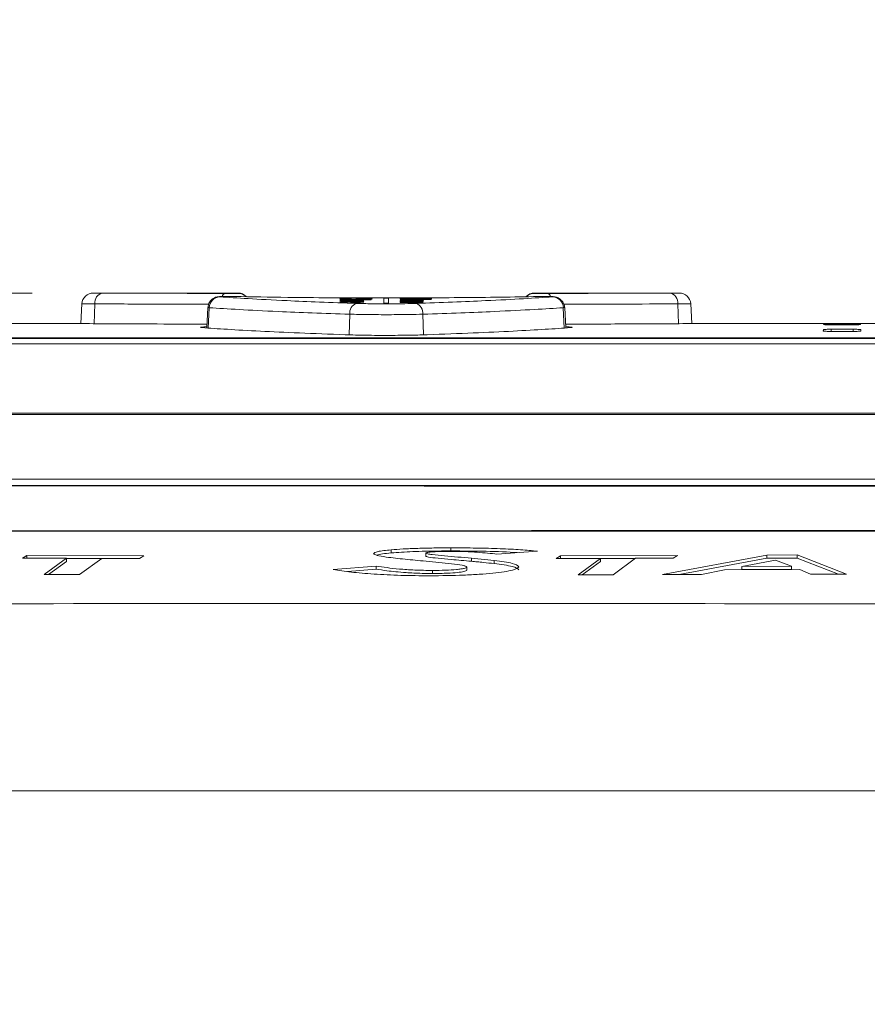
# Model space of a CAD drawing. Header units: millimetres. Extents: x 0 to 2100, y 0 to 1485.
# Tile 67 of 116: x 1193 to 1262, y 503 to 584. Entities that reach past the tile are written whole.
import ezdxf

# ---------------------------------------------------------------- set-up
doc = ezdxf.new("R2010")
doc.units = ezdxf.units.MM
doc.header["$LTSCALE"] = 5
doc.styles.add('SLDTEXTSTYLE1', font='TXT', dxfattribs={"width": 0.75})
doc.dimstyles.new('SLDDIMSTYLE0', dxfattribs={"dimtxt": 12.5, "dimasz": 15, "dimexe": 0, "dimexo": 0.0625, "dimgap": 3.125, "dimtad": 1, "dimdec": 0, "dimlfac": 0.8, "dimrnd": 1e-09, "dimzin": 12, "dimdsep": 46, "dimtxsty": 'SLDTEXTSTYLE1', "dimblk1": 'CLOSED', "dimblk2": 'CLOSED', "dimsah": 1, "dimcen": 0.09, "dimadec": 0, "dimazin": 3, "dimtfac": 1, "dimtofl": 0, "dimtmove": 0, "dimatfit": 3, "dimldrblk": 'CLOSED', "dimfxl": 1, "dimfrac": 2, "dimtolj": 1, "dimtzin": 12, "dimarcsym": 0})

# ---------------------------------------------------------------- blocks, each defined once
blk = doc.blocks.new('_CLOSED')
at = {"color": 0, "linetype": 'ByBlock', "lineweight": -2}
for p, q in [((-1, 0.166667), (0, 0)), ((-1, 0.166667), (-1, -0.166667)), ((0, 0), (-1, -0.166667)), ((0, 0), (-1, 0))]:
    blk.add_line(p, q, dxfattribs=at)
blk = doc.blocks.new('_D_9')
at = {"color": 7, "linetype": 'Continuous', "lineweight": 0}
for p, q in [((864.18, 549.437), (864.18, 715.616)), ((1428.91, 262.982), (1428.91, 715.616)), ((1428.91, 710.616), (864.18, 710.616))]:
    blk.add_line(p, q, dxfattribs=at)
at = {"color": 7, "linetype": 'Continuous', "lineweight": 0, "xscale": 15, "yscale": 15, "rotation": 180}
blk.add_blockref('_CLOSED', (864.18, 710.616), dxfattribs=at)
at = {"color": 7, "linetype": 'Continuous', "lineweight": 0, "xscale": 15, "yscale": 15}
blk.add_blockref('_CLOSED', (1428.91, 710.616), dxfattribs=at)
at = {"color": 7, "linetype": 'Continuous', "lineweight": 0, "insert": (1132.691, 726.73), "char_height": 12.5, "attachment_point": 1, "style": 'SLDTEXTSTYLE1'}
blk.add_mtext('452', dxfattribs=at)
blk = doc.blocks.new('_D_10')
at = {"color": 7, "linetype": 'Continuous', "lineweight": 0}
for p, q in [((825.432, 450.246), (825.432, 739.229)), ((1428.91, 262.982), (1428.91, 739.229)), ((825.432, 734.229), (1428.91, 734.229))]:
    blk.add_line(p, q, dxfattribs=at)
at = {"color": 7, "linetype": 'Continuous', "lineweight": 0, "xscale": 15, "yscale": 15}
for p, rotation in [((825.432, 734.229), 180), ((1428.91, 734.229), 360)]:
    blk.add_blockref('_CLOSED', p, dxfattribs=dict(at, rotation=rotation))
at = {"color": 7, "linetype": 'Continuous', "lineweight": 0, "insert": (1113.317, 750.342), "char_height": 12.5, "attachment_point": 1, "style": 'SLDTEXTSTYLE1'}
blk.add_mtext('483', dxfattribs=at)
blk = doc.blocks.new('_D_11')
at = {"color": 7, "linetype": 'Continuous', "lineweight": 0}
for p, q in [((809.902, 335.246), (809.902, 764.068)), ((1428.91, 262.982), (1428.91, 764.068)), ((809.902, 759.068), (1428.91, 759.068))]:
    blk.add_line(p, q, dxfattribs=at)
at = {"color": 7, "linetype": 'Continuous', "lineweight": 0, "xscale": 15, "yscale": 15, "rotation": 180}
blk.add_blockref('_CLOSED', (809.902, 759.068), dxfattribs=at)
at = {"color": 7, "linetype": 'Continuous', "lineweight": 0, "xscale": 15, "yscale": 15}
blk.add_blockref('_CLOSED', (1428.91, 759.068), dxfattribs=at)
at = {"color": 7, "linetype": 'Continuous', "lineweight": 0, "insert": (1105.552, 775.181), "char_height": 12.5, "attachment_point": 1, "style": 'SLDTEXTSTYLE1'}
blk.add_mtext('495', dxfattribs=at)
blk = doc.blocks.new('_D_13')
at = {"color": 7, "linetype": 'Continuous', "lineweight": 0}
for p, q in [((1193.983, 561.429), (702.69, 561.429)), ((707.69, 257.053), (707.69, 561.429)), ((825.392, 257.053), (702.69, 257.053))]:
    blk.add_line(p, q, dxfattribs=at)
at = {"color": 7, "linetype": 'Continuous', "lineweight": 0, "xscale": 15, "yscale": 15}
for p, rotation in [((707.69, 561.429), 90), ((707.69, 257.053), 270)]:
    blk.add_blockref('_CLOSED', p, dxfattribs=dict(at, rotation=rotation))
at = {"color": 7, "linetype": 'Continuous', "lineweight": 0, "insert": (691.576, 395.387), "char_height": 12.5, "attachment_point": 1, "rotation": 90, "style": 'SLDTEXTSTYLE1'}
blk.add_mtext('244', dxfattribs=at)
blk = doc.blocks.new('_D_16')
at = {"color": 7, "linetype": 'Continuous', "lineweight": 0}
for p, q in [((1150.777, 551.192), (1150.777, 685.616)), ((1428.91, 262.982), (1428.91, 685.616)), ((1428.91, 680.616), (1150.777, 680.616))]:
    blk.add_line(p, q, dxfattribs=at)
at = {"color": 7, "linetype": 'Continuous', "lineweight": 0, "xscale": 15, "yscale": 15, "rotation": 180}
blk.add_blockref('_CLOSED', (1150.777, 680.616), dxfattribs=at)
at = {"color": 7, "linetype": 'Continuous', "lineweight": 0, "xscale": 15, "yscale": 15}
blk.add_blockref('_CLOSED', (1428.91, 680.616), dxfattribs=at)
at = {"color": 7, "linetype": 'Continuous', "lineweight": 0, "insert": (1275.989, 696.73), "char_height": 12.5, "attachment_point": 1, "style": 'SLDTEXTSTYLE1'}
blk.add_mtext('223', dxfattribs=at)

msp = doc.modelspace()

# ---------------------------------------------------------------- linework, layer by layer
at = {"color": 7, "linetype": 'Continuous', "lineweight": 15}
for p, q in [((1210.836, 561.429), (1199.017, 561.429)), ((1199.364, 561.428), (1199.75, 561.427)), ((1235.116, 561.429), (1235.114, 561.395)), ((1246.935, 561.429), (1235.116, 561.429)), ((1246.202, 561.427), (1246.609, 561.428)), ((1198.047, 560.543), (1197.962, 558.924)), ((1208.367, 560.237), (1208.279, 558.57)), ((1219.218, 560.771), (1221.095, 560.771)), ((1219.218, 560.757), (1219.218, 560.771)), ((1220.215, 560.757), (1219.218, 560.757)), ((1220.798, 560.869), (1219.733, 560.869)), ((1219.745, 560.881), (1220.798, 560.881)), ((1220.074, 560.654), (1220.074, 560.713)), ((1220.107, 560.969), (1220.107, 560.956)), ((1220.37, 560.713), (1220.37, 560.668)), ((1220.798, 560.89), (1221.095, 560.89)), ((1220.798, 560.881), (1220.798, 560.89)), ((1220.798, 560.858), (1220.798, 560.869)), ((1221.095, 560.858), (1220.798, 560.858)), ((1221.095, 560.759), (1220.833, 560.759)), ((1221.062, 560.901), (1221.062, 560.914)), ((1221.095, 560.89), (1221.095, 560.881)), ((1221.095, 560.881), (1221.552, 560.881)), ((1221.095, 560.869), (1221.095, 560.858)), ((1221.739, 560.869), (1221.095, 560.869)), ((1221.095, 560.771), (1221.095, 560.759)), ((1222.789, 561.013), (1222.789, 560.596)), ((1223.164, 561.013), (1222.789, 561.013)), ((1222.789, 560.596), (1223.164, 560.596)), ((1223.164, 560.596), (1223.164, 561.013)), ((1224.123, 560.972), (1226.691, 560.972)), ((1224.123, 560.96), (1224.123, 560.972)), ((1226.296, 560.96), (1224.123, 560.96)), ((1224.123, 560.924), (1224.123, 560.937)), ((1224.123, 560.9), (1226.296, 560.9)), ((1224.123, 560.887), (1224.123, 560.9)), ((1226.691, 560.887), (1224.123, 560.887)), ((1224.123, 560.795), (1226, 560.795)), ((1224.123, 560.782), (1224.123, 560.795)), ((1225.129, 560.782), (1224.123, 560.782)), ((1224.123, 560.747), (1225.244, 560.747)), ((1224.123, 560.734), (1224.123, 560.747)), ((1225.271, 560.734), (1224.123, 560.734)), ((1224.123, 560.665), (1224.43, 560.665)), ((1224.123, 560.65), (1224.123, 560.665)), ((1226, 560.65), (1224.123, 560.65)), ((1224.843, 560.715), (1226, 560.715)), ((1224.979, 560.809), (1224.979, 560.861)), ((1226, 560.701), (1224.979, 560.701)), ((1225.014, 560.665), (1226, 560.665)), ((1225.275, 560.861), (1225.275, 560.821)), ((1226, 560.782), (1225.738, 560.782)), ((1226, 560.795), (1226, 560.782)), ((1226, 560.715), (1226, 560.701)), ((1226, 560.665), (1226, 560.65)), ((1226.691, 560.972), (1226.691, 560.954)), ((1226.691, 560.906), (1226.691, 560.887)), ((1237.673, 558.571), (1237.585, 560.237)), ((1247.99, 558.924), (1247.905, 560.543)), ((1197.47, 558.926), (1184.907, 558.926)), ((1271.563, 558.926), (1248.466, 558.926)), ((1258.791, 558.843), (1258.793, 558.884)), ((1261.184, 558.834), (1259.415, 558.834)), ((1259.418, 558.89), (1261.182, 558.89)), ((1261.806, 558.884), (1261.808, 558.843)), ((1258.764, 558.313), (1258.77, 558.439)), ((1261.213, 558.288), (1259.387, 558.288)), ((1259.396, 558.46), (1261.204, 558.46)), ((1261.829, 558.439), (1261.836, 558.313)), ((1169.016, 557.699), (1332.598, 557.699)), ((1332.598, 557.279), (1169.016, 557.279)), ((1331.802, 557.744), (1170.174, 557.744)), ((1170.437, 557.753), (1331.376, 557.753)), ((1162.461, 551.586), (1334.565, 551.586)), ((1334.565, 551.491), (1162.461, 551.491)), ((1161.661, 546.192), (1335.499, 546.192)), ((1223.373, 540.405), (1223.373, 540.154)), ((1226.206, 540.14), (1226.206, 539.889)), ((1228.267, 540.566), (1228.267, 540.316)), ((1232.04, 540.06), (1235.35, 540.292)), ((1193.548, 539.954), (1193.182, 539.725)), ((1193.182, 539.725), (1196.804, 539.713)), ((1203.113, 539.924), (1193.548, 539.954)), ((1193.548, 539.954), (1193.548, 539.703)), ((1196.804, 539.713), (1194.972, 538.379)), ((1195.317, 538.379), (1196.804, 539.462)), ((1196.804, 539.713), (1196.804, 539.462)), ((1196.804, 539.693), (1199.652, 539.684)), ((1197.844, 538.372), (1199.679, 539.704)), ((1199.679, 539.704), (1202.77, 539.696)), ((1202.77, 539.696), (1203.113, 539.924)), ((1231.82, 539.528), (1229.946, 539.716)), ((1229.946, 539.716), (1229.946, 539.465)), ((1231.82, 539.528), (1231.82, 539.277)), ((1237.251, 539.926), (1236.886, 539.696)), ((1236.886, 539.696), (1240.508, 539.703)), ((1246.817, 539.95), (1237.251, 539.926)), ((1237.251, 539.926), (1237.251, 539.675)), ((1240.508, 539.703), (1238.676, 538.365)), ((1239.021, 538.366), (1240.508, 539.453)), ((1240.508, 539.703), (1240.508, 539.453)), ((1240.508, 539.683), (1243.354, 539.69)), ((1241.548, 538.37), (1243.382, 539.711)), ((1243.382, 539.711), (1246.473, 539.719)), ((1254.128, 539.975), (1245.596, 538.379)), ((1246.473, 539.719), (1246.817, 539.95)), ((1246.956, 538.382), (1254.128, 539.724)), ((1252.083, 539.054), (1254.859, 539.569)), ((1256.627, 539.984), (1254.128, 539.975)), ((1254.128, 539.975), (1254.128, 539.724)), ((1254.128, 539.724), (1256.627, 539.733)), ((1254.859, 539.569), (1256.17, 539.067)), ((1260.657, 538.419), (1256.627, 539.984)), ((1256.627, 539.984), (1256.627, 539.733)), ((1256.627, 539.733), (1260.014, 538.417)), ((1222.161, 539.069), (1218.636, 538.784)), ((1219.809, 538.627), (1222.161, 538.817)), ((1222.161, 539.069), (1222.161, 538.817)), ((1226.769, 538.718), (1226.769, 538.467)), ((1229.564, 538.989), (1229.564, 538.738)), ((1248.801, 538.386), (1250.658, 538.772)), ((1250.658, 538.772), (1256.847, 538.791)), ((1256.17, 539.067), (1252.083, 539.054)), ((1252.083, 539.054), (1252.083, 538.803)), ((1252.083, 538.803), (1256.17, 538.816)), ((1256.17, 539.067), (1256.17, 538.816)), ((1256.847, 538.791), (1257.725, 538.41)), ((1194.972, 538.379), (1197.844, 538.372)), ((1238.676, 538.365), (1241.548, 538.37)), ((1245.596, 538.379), (1248.801, 538.386)), ((1257.725, 538.41), (1260.657, 538.419)), ((867.874, 520.676), (1351.418, 520.676))]:
    msp.add_line(p, q, dxfattribs=at)
at = {"color": 8, "linetype": 'Continuous', "lineweight": 15}
for p, q in [((1210.838, 561.395), (1210.836, 561.429)), ((1199.108, 560.539), (1199.05, 558.919)), ((1208.478, 560.228), (1208.397, 558.562)), ((1237.474, 560.228), (1237.555, 558.563)), ((1246.844, 560.539), (1246.902, 558.919)), ((1219.984, 559.693), (1219.932, 558.006)), ((1225.968, 559.693), (1226.02, 558.006)), ((1258.793, 558.884), (1258.793, 558.843)), ((1259.418, 558.89), (1259.418, 558.834)), ((1261.182, 558.89), (1261.182, 558.834)), ((1261.806, 558.884), (1261.806, 558.843)), ((1258.764, 558.313), (1258.764, 558.313)), ((1258.77, 558.439), (1258.77, 558.311)), ((1259.396, 558.46), (1259.396, 558.288)), ((1261.204, 558.46), (1261.204, 558.288)), ((1261.829, 558.439), (1261.829, 558.311)), ((1261.836, 558.313), (1261.836, 558.313))]:
    msp.add_line(p, q, dxfattribs=at)
at = {"color": 7, "linetype": 'Continuous', "lineweight": 15}
for centre, radius, start, end in [((1198.983, 560.492), 0.937, 89.81913, 176.35163), ((1199.92, 560.628), 0.817, 102.04759, 186.28664), ((1209.393, 560.202), 0.916, 92.48712, 178.33685), ((1210.836, 560.492), 0.937, 42.93671, 89.53279), ((1235.116, 560.492), 0.937, 90.32044, 136.66018), ((1236.559, 560.202), 0.916, 1.66315, 87.51288), ((1246.032, 560.628), 0.817, 353.71336, 77.95241), ((1246.969, 560.492), 0.937, 3.4533, 90.18087), ((1220.822, 559.787), 0.843, 109.85551, 186.42073), ((1225.13, 559.787), 0.843, 353.57927, 70.14449)]:
    msp.add_arc(centre, radius, start, end, dxfattribs=at)
at = {"color": 8, "linetype": 'Continuous', "lineweight": 15}
for centre, radius, start, end in [((1209.86, 561.07), 0.33, 105.42909, 166.25977), ((1210.838, 560.458), 0.938, 45.99675, 90.00051), ((1235.114, 560.458), 0.938, 89.99944, 134.20631), ((1236.09, 561.067), 0.334, 12.99024, 74.42003)]:
    msp.add_arc(centre, radius, start, end, dxfattribs=at)
at = {"color": 7, "linetype": 'Continuous', "lineweight": 15}
for centre, major_axis, ratio, start_param, end_param in [((1477.355, -265.82), (6941.142, 0), 0.119181, 1.607955, 1.607995), ((1223.398, -265.82), (0, 827.25), 0.102073, 0.042891, 0.043281), ((1126.711, -265.82), (2295.618, 0), 0.36036, 1.529694, 1.529818), ((1204.428, -265.82), (0, 827.25), 0.56875, 6.246385, 6.246783), ((1315.152, -265.82), (2639.201, 0), 0.313447, 1.60447, 1.605294), ((1132.44, -265.82), (2623.35, 0), 0.315341, 1.535012, 1.53584), ((1227.919, -265.82), (0, 827.25), 0.102073, 0.03833, 0.03872), ((1314.687, -265.82), (2596.645, 0), 0.318584, 1.604691, 1.605386), ((1135.028, -265.82), (2577.575, 0), 0.320941, 1.535227, 1.535915)]:
    msp.add_ellipse(centre, major_axis=major_axis, ratio=ratio, start_param=start_param, end_param=end_param, dxfattribs=at)
at = {"color": 8, "linetype": 'Continuous', "lineweight": 15}
for points, knots in [([(1199.017, 561.429), (1199.014, 561.429), (1199.007, 561.429), (1199.163, 561.429), (1199.35, 561.428), (1199.364, 561.428)], [0, 0, 0, 0, 0.349298, 0.950299, 1, 1, 1, 1]), ([(1246.609, 561.428), (1246.638, 561.428), (1246.837, 561.429), (1246.967, 561.429), (1246.942, 561.429), (1246.935, 561.429)], [0, 0, 0, 0, 0.110132, 0.737268, 1, 1, 1, 1]), ([(1199.108, 560.539), (1198.898, 560.539), (1198.436, 560.54), (1198.074, 560.541), (1198.088, 560.541), (1198.094, 560.541)], [0, 0, 0, 0, 0.346058, 0.759358, 1, 1, 1, 1]), ([(1208.423, 560.504), (1206.928, 560.511), (1203.535, 560.525), (1200.697, 560.534), (1199.108, 560.539)], [0, 0, 0, 0, 0.440306, 1, 1, 1, 1]), ([(1208.478, 560.228), (1208.441, 560.23), (1208.372, 560.232), (1208.385, 560.235), (1208.391, 560.236)], [0, 0, 0, 0, 0.535999, 1, 1, 1, 1]), ([(1237.561, 560.236), (1237.567, 560.235), (1237.58, 560.232), (1237.511, 560.23), (1237.474, 560.228)], [0, 0, 0, 0, 0.464001, 1, 1, 1, 1]), ([(1246.844, 560.539), (1245.312, 560.534), (1242.478, 560.526), (1239.085, 560.511), (1237.527, 560.504)], [0, 0, 0, 0, 0.540719, 1, 1, 1, 1]), ([(1247.859, 560.541), (1247.869, 560.541), (1247.907, 560.541), (1247.583, 560.54), (1247.09, 560.539), (1246.844, 560.539)], [0, 0, 0, 0, 0.172789, 0.586395, 1, 1, 1, 1])]:
    msp.add_open_spline(points, degree=3, knots=knots, dxfattribs=at)
at = {"color": 7, "linetype": 'Continuous', "lineweight": 15}
for points, knots in [([(1199.75, 561.427), (1201.244, 561.423), (1204.284, 561.413), (1207.922, 561.397), (1209.773, 561.388)], [0, 0, 0, 0, 0.491396, 1, 1, 1, 1]), ([(1210.566, 561.141), (1210.555, 561.141), (1210.467, 561.144), (1210.241, 561.145), (1209.923, 561.145), (1209.618, 561.142), (1209.38, 561.135), (1209.27, 561.131), (1209.131, 561.112), (1208.985, 561.076), (1208.784, 560.982), (1208.571, 560.798), (1208.407, 560.532), (1208.385, 560.333), (1208.375, 560.239)], [0, 0, 0, 0, 0.015208, 0.11771, 0.22496, 0.331377, 0.440957, 0.542686, 0.577354, 0.627127, 0.695781, 0.80019, 0.906065, 1, 1, 1, 1]), ([(1210.552, 561.141), (1210.475, 561.142), (1210.321, 561.145), (1210.05, 561.145), (1209.787, 561.144), (1209.558, 561.14), (1209.389, 561.135), (1209.3, 561.128), (1209.297, 561.121), (1209.338, 561.118), (1209.354, 561.116)], [0, 0, 0, 0, 0.13191, 0.263794, 0.395665, 0.527573, 0.659564, 0.791644, 0.923784, 1, 1, 1, 1]), ([(1209.354, 561.116), (1210.069, 561.068), (1211.519, 560.97), (1214.422, 560.821), (1217.459, 560.688), (1219.505, 560.616), (1220.536, 560.58)], [0, 0, 0, 0, 0.287635, 0.583597, 0.790286, 1, 1, 1, 1]), ([(1209.773, 561.388), (1209.856, 561.388), (1210.024, 561.388), (1210.289, 561.388), (1210.527, 561.389), (1210.711, 561.391), (1210.82, 561.393), (1210.833, 561.395), (1210.838, 561.395)], [0, 0, 0, 0, 0.172317, 0.344628, 0.516974, 0.689388, 0.861874, 1, 1, 1, 1]), ([(1235.4, 561.141), (1234.394, 561.123), (1232.382, 561.088), (1229.006, 561.05), (1225.481, 561.027), (1221.878, 561.023), (1218.316, 561.039), (1214.405, 561.075), (1211.969, 561.117), (1210.552, 561.141)], [0, 0, 0, 0, 0.135325, 0.270649, 0.405946, 0.541243, 0.676543, 0.811843, 1, 1, 1, 1]), ([(1225.417, 560.58), (1226.432, 560.616), (1228.479, 560.688), (1231.484, 560.818), (1234.406, 560.968), (1235.861, 561.066), (1236.598, 561.116)], [0, 0, 0, 0, 0.206688, 0.4164028, 0.7040361, 1, 1, 1, 1]), ([(1235.114, 561.395), (1235.122, 561.394), (1235.139, 561.393), (1235.273, 561.391), (1235.47, 561.389), (1235.715, 561.388), (1235.963, 561.388), (1236.113, 561.388), (1236.18, 561.388)], [0, 0, 0, 0, 0.17253, 0.34502, 0.517442, 0.689795, 0.862108, 1, 1, 1, 1]), ([(1237.576, 560.239), (1237.565, 560.337), (1237.544, 560.529), (1237.402, 560.763), (1237.236, 560.929), (1237.069, 561.032), (1236.921, 561.088), (1236.808, 561.114), (1236.734, 561.124), (1236.658, 561.131), (1236.542, 561.137), (1236.323, 561.142), (1236.014, 561.146), (1235.695, 561.145), (1235.461, 561.143), (1235.365, 561.141), (1235.348, 561.14)], [0, 0, 0, 0, 0.09707, 0.188044, 0.263947, 0.328219, 0.381171, 0.420862, 0.448389, 0.478948, 0.552962, 0.665733, 0.766769, 0.872331, 0.976987, 1, 1, 1, 1]), ([(1236.598, 561.116), (1236.614, 561.118), (1236.655, 561.121), (1236.652, 561.128), (1236.563, 561.135), (1236.394, 561.14), (1236.165, 561.144), (1235.902, 561.145), (1235.631, 561.145), (1235.477, 561.142), (1235.4, 561.141)], [0, 0, 0, 0, 0.076216, 0.208356, 0.340436, 0.472427, 0.604335, 0.736206, 0.86809, 1, 1, 1, 1]), ([(1236.18, 561.388), (1237.968, 561.396), (1241.609, 561.413), (1244.654, 561.422), (1246.202, 561.427)], [0, 0, 0, 0, 0.49139, 1, 1, 1, 1]), ([(1219.984, 559.693), (1218.939, 559.728), (1216.833, 559.8), (1213.742, 559.931), (1210.735, 560.08), (1209.238, 560.178), (1208.478, 560.228)], [0, 0, 0, 0, 0.206724, 0.416475, 0.704069, 1, 1, 1, 1]), ([(1219.185, 560.932), (1219.193, 560.937), (1219.207, 560.946), (1219.358, 560.957), (1219.569, 560.963), (1219.829, 560.968), (1220.014, 560.968), (1220.107, 560.969)], [0, 0, 0, 0, 0.285705, 0.468117, 0.651273, 0.825428, 1, 1, 1, 1]), ([(1219.947, 560.899), (1219.862, 560.899), (1219.692, 560.9), (1219.472, 560.905), (1219.299, 560.913), (1219.2, 560.922), (1219.19, 560.929), (1219.185, 560.932)], [0, 0, 0, 0, 0.189339, 0.379571, 0.560554, 0.805064, 1, 1, 1, 1]), ([(1219.185, 560.866), (1219.187, 560.868), (1219.191, 560.872), (1219.249, 560.876), (1219.328, 560.879), (1219.498, 560.881), (1219.639, 560.881), (1219.745, 560.881)], [0, 0, 0, 0, 0.223349, 0.358616, 0.494479, 0.620512, 1, 1, 1, 1]), ([(1219.213, 560.857), (1219.209, 560.858), (1219.201, 560.859), (1219.189, 560.862), (1219.187, 560.864), (1219.185, 560.866)], [0, 0, 0, 0, 0.2501927, 0.5004583, 1, 1, 1, 1]), ([(1219.185, 560.818), (1219.197, 560.823), (1219.218, 560.831), (1219.393, 560.841), (1219.621, 560.847), (1219.89, 560.85), (1220.077, 560.851), (1220.156, 560.851)], [0, 0, 0, 0, 0.261013, 0.438337, 0.615485, 0.836943, 1, 1, 1, 1]), ([(1220.182, 560.785), (1220.036, 560.785), (1219.802, 560.786), (1219.507, 560.791), (1219.326, 560.798), (1219.207, 560.808), (1219.193, 560.815), (1219.185, 560.818)], [0, 0, 0, 0, 0.292468, 0.468316, 0.644815, 0.812733, 1, 1, 1, 1]), ([(1219.185, 560.689), (1219.196, 560.695), (1219.215, 560.704), (1219.384, 560.715), (1219.594, 560.722), (1219.856, 560.726), (1220.042, 560.726), (1220.14, 560.726)], [0, 0, 0, 0, 0.2655685, 0.4432535, 0.6209442, 0.8002047, 1, 1, 1, 1]), ([(1219.745, 560.654), (1219.642, 560.656), (1219.451, 560.66), (1219.273, 560.67), (1219.195, 560.68), (1219.188, 560.686), (1219.185, 560.689)], [0, 0, 0, 0, 0.306768, 0.56923, 0.790637, 1, 1, 1, 1]), ([(1220.107, 560.956), (1220.014, 560.956), (1219.863, 560.955), (1219.681, 560.951), (1219.561, 560.946), (1219.491, 560.939), (1219.484, 560.934), (1219.481, 560.932)], [0, 0, 0, 0, 0.267829, 0.434848, 0.601649, 0.835849, 1, 1, 1, 1]), ([(1219.481, 560.932), (1219.49, 560.929), (1219.504, 560.923), (1219.615, 560.917), (1219.736, 560.913), (1219.848, 560.912), (1219.912, 560.912), (1219.929, 560.912)], [0, 0, 0, 0, 0.3873816, 0.5762687, 0.7670022, 0.9361259, 1, 1, 1, 1]), ([(1219.733, 560.869), (1219.703, 560.869), (1219.648, 560.869), (1219.577, 560.869), (1219.53, 560.868), (1219.501, 560.867), (1219.484, 560.865), (1219.482, 560.864), (1219.481, 560.863)], [0, 0, 0, 0, 0.255445, 0.469231, 0.585859, 0.701769, 0.825244, 1, 1, 1, 1]), ([(1219.481, 560.863), (1219.481, 560.863), (1219.482, 560.862), (1219.485, 560.86), (1219.488, 560.859), (1219.489, 560.858)], [0, 0, 0, 0, 0.249902, 0.624756, 1, 1, 1, 1]), ([(1220.157, 560.838), (1220.045, 560.838), (1219.873, 560.838), (1219.666, 560.834), (1219.548, 560.829), (1219.488, 560.823), (1219.483, 560.82), (1219.481, 560.818)], [0, 0, 0, 0, 0.346443, 0.527287, 0.708816, 0.884402, 1, 1, 1, 1]), ([(1219.481, 560.818), (1219.486, 560.816), (1219.496, 560.811), (1219.589, 560.806), (1219.719, 560.801), (1219.915, 560.798), (1220.071, 560.798), (1220.167, 560.798)], [0, 0, 0, 0, 0.179625, 0.360955, 0.522497, 0.703755, 1, 1, 1, 1]), ([(1220.074, 560.713), (1219.984, 560.712), (1219.835, 560.712), (1219.653, 560.707), (1219.54, 560.701), (1219.487, 560.695), (1219.483, 560.691), (1219.481, 560.689)], [0, 0, 0, 0, 0.294832, 0.491094, 0.687559, 0.879512, 1, 1, 1, 1]), ([(1219.481, 560.689), (1219.487, 560.686), (1219.496, 560.681), (1219.582, 560.674), (1219.682, 560.67), (1219.752, 560.669), (1219.778, 560.668)], [0, 0, 0, 0, 0.365962, 0.611978, 0.858355, 1, 1, 1, 1]), ([(1219.929, 560.912), (1219.979, 560.912), (1220.072, 560.912), (1220.189, 560.916), (1220.244, 560.919), (1220.27, 560.921), (1220.276, 560.922)], [0, 0, 0, 0, 0.312366, 0.583909, 0.906915, 1, 1, 1, 1]), ([(1220.568, 560.915), (1220.523, 560.912), (1220.446, 560.907), (1220.258, 560.901), (1220.089, 560.899), (1219.983, 560.899), (1219.947, 560.899)], [0, 0, 0, 0, 0.353574, 0.609386, 0.86599, 1, 1, 1, 1]), ([(1220.158, 560.654), (1220.151, 560.654), (1220.137, 560.654), (1220.109, 560.654), (1220.088, 560.654), (1220.074, 560.654)], [0, 0, 0, 0, 0.250002, 0.500004, 1, 1, 1, 1]), ([(1220.14, 560.726), (1220.292, 560.726), (1220.54, 560.725), (1220.843, 560.718), (1221.028, 560.709), (1221.117, 560.699), (1221.125, 560.693), (1221.128, 560.69)], [0, 0, 0, 0, 0.304994, 0.496591, 0.688529, 0.870395, 1, 1, 1, 1]), ([(1220.156, 560.851), (1220.226, 560.851), (1220.423, 560.85), (1220.706, 560.848), (1220.861, 560.842), (1220.921, 560.84)], [0, 0, 0, 0, 0.252219, 0.70781, 1, 1, 1, 1]), ([(1220.831, 560.818), (1220.826, 560.821), (1220.815, 560.825), (1220.72, 560.831), (1220.577, 560.836), (1220.383, 560.838), (1220.235, 560.838), (1220.157, 560.838)], [0, 0, 0, 0, 0.1876406, 0.3773048, 0.5397881, 0.757344, 1, 1, 1, 1]), ([(1221.128, 560.69), (1221.119, 560.686), (1221.105, 560.678), (1220.962, 560.667), (1220.766, 560.66), (1220.489, 560.655), (1220.279, 560.654), (1220.158, 560.654)], [0, 0, 0, 0, 0.210893, 0.388899, 0.566535, 0.75117, 1, 1, 1, 1]), ([(1220.167, 560.798), (1220.283, 560.798), (1220.459, 560.799), (1220.664, 560.803), (1220.779, 560.809), (1220.827, 560.814), (1220.83, 560.817), (1220.831, 560.818)], [0, 0, 0, 0, 0.360587, 0.547345, 0.734473, 0.917513, 1, 1, 1, 1]), ([(1221.128, 560.818), (1221.115, 560.813), (1221.093, 560.805), (1220.912, 560.795), (1220.694, 560.789), (1220.44, 560.785), (1220.267, 560.785), (1220.182, 560.785)], [0, 0, 0, 0, 0.263479, 0.450169, 0.636746, 0.823894, 1, 1, 1, 1]), ([(1220.591, 560.755), (1220.56, 560.756), (1220.499, 560.756), (1220.373, 560.757), (1220.278, 560.757), (1220.215, 560.757)], [0, 0, 0, 0, 0.250408, 0.500999, 1, 1, 1, 1]), ([(1220.276, 560.922), (1220.301, 560.924), (1220.351, 560.929), (1220.424, 560.94), (1220.506, 560.947), (1220.561, 560.952)], [0, 0, 0, 0, 0.251075, 0.501344, 1, 1, 1, 1]), ([(1220.831, 560.69), (1220.823, 560.694), (1220.809, 560.7), (1220.693, 560.707), (1220.557, 560.711), (1220.44, 560.713), (1220.38, 560.713), (1220.37, 560.713)], [0, 0, 0, 0, 0.32373, 0.545499, 0.767987, 0.961297, 1, 1, 1, 1]), ([(1220.37, 560.668), (1220.398, 560.668), (1220.453, 560.669), (1220.554, 560.67), (1220.629, 560.672), (1220.669, 560.673), (1220.674, 560.673)], [0, 0, 0, 0, 0.251458, 0.503449, 0.946015, 1, 1, 1, 1]), ([(1220.536, 560.58), (1220.938, 560.569), (1221.742, 560.548), (1223.157, 560.54), (1224.432, 560.552), (1225.121, 560.572), (1225.417, 560.58)], [0, 0, 0, 0, 0.266888, 0.533727, 0.800435, 1, 1, 1, 1]), ([(1220.561, 560.952), (1220.616, 560.956), (1220.705, 560.96), (1220.917, 560.965), (1221.048, 560.965), (1221.116, 560.965)], [0, 0, 0, 0, 0.446785, 0.715503, 1, 1, 1, 1]), ([(1220.913, 560.95), (1220.87, 560.947), (1220.791, 560.942), (1220.73, 560.934), (1220.667, 560.924), (1220.601, 560.918), (1220.568, 560.915)], [0, 0, 0, 0, 0.246006, 0.456323, 0.727705, 1, 1, 1, 1]), ([(1220.831, 560.744), (1220.828, 560.745), (1220.82, 560.748), (1220.763, 560.751), (1220.686, 560.754), (1220.623, 560.755), (1220.591, 560.755)], [0, 0, 0, 0, 0.25184, 0.505455, 0.746377, 1, 1, 1, 1]), ([(1220.674, 560.673), (1220.699, 560.675), (1220.762, 560.678), (1220.821, 560.683), (1220.828, 560.688), (1220.831, 560.69)], [0, 0, 0, 0, 0.250013, 0.639912, 1, 1, 1, 1]), ([(1220.754, 560.735), (1220.765, 560.735), (1220.787, 560.737), (1220.821, 560.74), (1220.827, 560.742), (1220.831, 560.744)], [0, 0, 0, 0, 0.252173, 0.505066, 1, 1, 1, 1]), ([(1220.833, 560.759), (1220.869, 560.758), (1220.95, 560.756), (1221.055, 560.752), (1221.117, 560.748), (1221.124, 560.745), (1221.128, 560.743)], [0, 0, 0, 0, 0.251958, 0.558275, 0.780711, 1, 1, 1, 1]), ([(1221.139, 560.953), (1221.118, 560.953), (1221.065, 560.953), (1220.983, 560.952), (1220.935, 560.951), (1220.913, 560.95)], [0, 0, 0, 0, 0.253089, 0.641429, 1, 1, 1, 1]), ([(1220.921, 560.84), (1220.953, 560.839), (1221.042, 560.834), (1221.117, 560.827), (1221.124, 560.821), (1221.128, 560.818)], [0, 0, 0, 0, 0.251682, 0.696805, 1, 1, 1, 1]), ([(1221.128, 560.743), (1221.126, 560.742), (1221.124, 560.74), (1221.099, 560.735), (1221.063, 560.733), (1221.04, 560.731)], [0, 0, 0, 0, 0.251191, 0.503003, 1, 1, 1, 1]), ([(1221.819, 560.935), (1221.807, 560.929), (1221.788, 560.921), (1221.623, 560.91), (1221.43, 560.905), (1221.231, 560.902), (1221.108, 560.901), (1221.062, 560.901)], [0, 0, 0, 0, 0.355181, 0.540295, 0.72676, 0.897817, 1, 1, 1, 1]), ([(1221.062, 560.914), (1221.13, 560.915), (1221.245, 560.915), (1221.382, 560.919), (1221.475, 560.923), (1221.517, 560.929), (1221.521, 560.933), (1221.523, 560.934)], [0, 0, 0, 0, 0.250644, 0.419235, 0.588109, 0.818482, 1, 1, 1, 1]), ([(1221.116, 560.965), (1221.196, 560.965), (1221.357, 560.964), (1221.563, 560.96), (1221.726, 560.953), (1221.807, 560.944), (1221.816, 560.937), (1221.819, 560.935)], [0, 0, 0, 0, 0.189034, 0.379018, 0.55565, 0.820294, 1, 1, 1, 1]), ([(1221.523, 560.934), (1221.518, 560.938), (1221.511, 560.943), (1221.416, 560.949), (1221.318, 560.952), (1221.218, 560.953), (1221.157, 560.953), (1221.139, 560.953)], [0, 0, 0, 0, 0.415853, 0.584773, 0.753552, 0.930228, 1, 1, 1, 1]), ([(1224.09, 560.84), (1224.101, 560.845), (1224.12, 560.854), (1224.29, 560.863), (1224.499, 560.869), (1224.761, 560.873), (1224.947, 560.873), (1225.045, 560.873)], [0, 0, 0, 0, 0.265594, 0.443266, 0.620941, 0.800216, 1, 1, 1, 1]), ([(1224.65, 560.809), (1224.547, 560.811), (1224.356, 560.814), (1224.179, 560.823), (1224.1, 560.832), (1224.093, 560.838), (1224.09, 560.84)], [0, 0, 0, 0, 0.306803, 0.569311, 0.790713, 1, 1, 1, 1]), ([(1224.09, 560.689), (1224.099, 560.693), (1224.114, 560.699), (1224.21, 560.706), (1224.343, 560.712), (1224.464, 560.713), (1224.538, 560.714), (1224.547, 560.714)], [0, 0, 0, 0, 0.31495, 0.544119, 0.723989, 0.964037, 1, 1, 1, 1]), ([(1224.43, 560.665), (1224.382, 560.666), (1224.273, 560.669), (1224.145, 560.676), (1224.094, 560.684), (1224.091, 560.688), (1224.09, 560.689)], [0, 0, 0, 0, 0.247598, 0.569815, 0.882386, 1, 1, 1, 1]), ([(1224.979, 560.861), (1224.889, 560.861), (1224.74, 560.86), (1224.558, 560.856), (1224.445, 560.851), (1224.393, 560.845), (1224.388, 560.842), (1224.386, 560.84)], [0, 0, 0, 0, 0.294857, 0.491123, 0.687595, 0.879538, 1, 1, 1, 1]), ([(1224.386, 560.84), (1224.392, 560.837), (1224.401, 560.833), (1224.488, 560.827), (1224.587, 560.823), (1224.657, 560.822), (1224.683, 560.822)], [0, 0, 0, 0, 0.365859, 0.611849, 0.858202, 1, 1, 1, 1]), ([(1224.65, 560.7), (1224.609, 560.7), (1224.534, 560.699), (1224.451, 560.695), (1224.401, 560.691), (1224.389, 560.688), (1224.387, 560.686), (1224.386, 560.685)], [0, 0, 0, 0, 0.269538, 0.487054, 0.704281, 0.945044, 1, 1, 1, 1]), ([(1224.386, 560.685), (1224.393, 560.683), (1224.407, 560.677), (1224.5, 560.671), (1224.634, 560.667), (1224.807, 560.665), (1224.938, 560.665), (1225.014, 560.665)], [0, 0, 0, 0, 0.207519, 0.416418, 0.560915, 0.747515, 1, 1, 1, 1]), ([(1224.889, 560.934), (1224.858, 560.934), (1224.795, 560.933), (1224.669, 560.932), (1224.575, 560.931), (1224.512, 560.93)], [0, 0, 0, 0, 0.250003, 0.500008, 1, 1, 1, 1]), ([(1224.512, 560.93), (1224.546, 560.93), (1224.614, 560.929), (1224.716, 560.928), (1224.818, 560.927), (1224.886, 560.926), (1224.92, 560.926)], [0, 0, 0, 0, 0.250008, 0.500037, 0.750015, 1, 1, 1, 1]), ([(1224.547, 560.714), (1224.572, 560.714), (1224.621, 560.715), (1224.719, 560.715), (1224.793, 560.715), (1224.843, 560.715)], [0, 0, 0, 0, 0.250372, 0.500758, 1, 1, 1, 1]), ([(1224.979, 560.701), (1224.952, 560.701), (1224.896, 560.701), (1224.786, 560.701), (1224.704, 560.701), (1224.65, 560.7)], [0, 0, 0, 0, 0.250411, 0.500861, 1, 1, 1, 1]), ([(1225.063, 560.809), (1225.056, 560.809), (1225.042, 560.809), (1225.014, 560.809), (1224.993, 560.809), (1224.979, 560.809)], [0, 0, 0, 0, 0.250002, 0.500004, 1, 1, 1, 1]), ([(1225.045, 560.873), (1225.198, 560.873), (1225.445, 560.872), (1225.748, 560.866), (1225.933, 560.858), (1226.023, 560.849), (1226.03, 560.843), (1226.033, 560.841)], [0, 0, 0, 0, 0.305017, 0.496624, 0.688572, 0.870431, 1, 1, 1, 1]), ([(1226.033, 560.841), (1226.025, 560.837), (1226.01, 560.83), (1225.868, 560.821), (1225.671, 560.814), (1225.394, 560.809), (1225.184, 560.809), (1225.063, 560.809)], [0, 0, 0, 0, 0.210831, 0.388806, 0.56641, 0.751048, 1, 1, 1, 1]), ([(1225.736, 560.763), (1225.731, 560.765), (1225.72, 560.77), (1225.635, 560.776), (1225.507, 560.779), (1225.337, 560.781), (1225.204, 560.782), (1225.129, 560.782)], [0, 0, 0, 0, 0.203911, 0.410003, 0.546849, 0.746963, 1, 1, 1, 1]), ([(1225.244, 560.747), (1225.307, 560.747), (1225.411, 560.747), (1225.546, 560.749), (1225.635, 560.751), (1225.695, 560.755), (1225.732, 560.759), (1225.735, 560.761), (1225.736, 560.763)], [0, 0, 0, 0, 0.265747, 0.438827, 0.576272, 0.713425, 0.867357, 1, 1, 1, 1]), ([(1225.579, 560.735), (1225.553, 560.734), (1225.502, 560.734), (1225.4, 560.734), (1225.323, 560.734), (1225.271, 560.734)], [0, 0, 0, 0, 0.250658, 0.501038, 1, 1, 1, 1]), ([(1225.736, 560.841), (1225.728, 560.844), (1225.714, 560.85), (1225.599, 560.856), (1225.462, 560.86), (1225.345, 560.861), (1225.285, 560.861), (1225.275, 560.861)], [0, 0, 0, 0, 0.323767, 0.545535, 0.768023, 0.961333, 1, 1, 1, 1]), ([(1225.275, 560.821), (1225.303, 560.822), (1225.358, 560.822), (1225.46, 560.823), (1225.534, 560.824), (1225.575, 560.826), (1225.579, 560.826)], [0, 0, 0, 0, 0.251466, 0.503464, 0.946079, 1, 1, 1, 1]), ([(1225.579, 560.826), (1225.604, 560.827), (1225.667, 560.83), (1225.726, 560.835), (1225.733, 560.839), (1225.736, 560.841)], [0, 0, 0, 0, 0.250051, 0.639895, 1, 1, 1, 1]), ([(1226.033, 560.759), (1226.025, 560.755), (1226.012, 560.75), (1225.923, 560.742), (1225.797, 560.738), (1225.675, 560.735), (1225.596, 560.735), (1225.579, 560.735)], [0, 0, 0, 0, 0.310994, 0.528113, 0.70416, 0.936647, 1, 1, 1, 1]), ([(1225.738, 560.782), (1225.802, 560.78), (1225.929, 560.776), (1226.021, 560.767), (1226.029, 560.761), (1226.033, 560.759)], [0, 0, 0, 0, 0.362942, 0.730048, 1, 1, 1, 1]), ([(1237.474, 560.228), (1236.738, 560.18), (1235.246, 560.082), (1232.258, 559.933), (1229.133, 559.8), (1227.028, 559.729), (1225.968, 559.693)], [0, 0, 0, 0, 0.287594, 0.583525, 0.79025, 1, 1, 1, 1]), ([(1225.968, 559.693), (1225.606, 559.684), (1224.761, 559.665), (1223.198, 559.653), (1221.463, 559.66), (1220.477, 559.682), (1219.984, 559.693)], [0, 0, 0, 0, 0.199535, 0.466267, 0.73314, 1, 1, 1, 1]), ([(1197.47, 558.926), (1197.463, 558.926), (1197.446, 558.926), (1197.874, 558.924), (1198.421, 558.922), (1198.671, 558.921)], [0, 0, 0, 0, 0.2394459, 0.6519542, 1, 1, 1, 1]), ([(1198.671, 558.921), (1199.458, 558.918), (1201.03, 558.912), (1204.173, 558.895), (1206.711, 558.882), (1208.295, 558.874)], [0, 0, 0, 0, 0.273108, 0.546218, 1, 1, 1, 1]), ([(1207.766, 558.619), (1207.758, 558.616), (1207.741, 558.608), (1207.835, 558.6), (1207.885, 558.596)], [0, 0, 0, 0, 0.463967, 1, 1, 1, 1]), ([(1208.284, 558.658), (1208.193, 558.655), (1207.924, 558.648), (1207.829, 558.637), (1207.767, 558.63)], [0, 0, 0, 0, 0.3370802, 1, 1, 1, 1]), ([(1237.657, 558.874), (1238.316, 558.877), (1239.938, 558.885), (1243.278, 558.904), (1245.673, 558.914), (1247.264, 558.921)], [0, 0, 0, 0, 0.187305, 0.460331, 1, 1, 1, 1]), ([(1238.05, 558.596), (1238.12, 558.603), (1238.261, 558.618), (1238.115, 558.639), (1237.898, 558.653), (1237.686, 558.658), (1237.668, 558.658)], [0, 0, 0, 0, 0.323765, 0.647514, 0.97023, 1, 1, 1, 1]), ([(1247.264, 558.921), (1247.555, 558.922), (1248.138, 558.924), (1248.522, 558.926), (1248.479, 558.926), (1248.466, 558.926)], [0, 0, 0, 0, 0.412662, 0.825357, 1, 1, 1, 1]), ([(1259.415, 558.834), (1259.345, 558.834), (1259.204, 558.834), (1259.015, 558.836), (1258.876, 558.838), (1258.802, 558.84), (1258.794, 558.842), (1258.791, 558.843)], [0, 0, 0, 0, 0.215598, 0.431005, 0.648187, 0.858738, 1, 1, 1, 1]), ([(1258.793, 558.884), (1258.801, 558.885), (1258.815, 558.886), (1258.923, 558.888), (1259.083, 558.889), (1259.258, 558.89), (1259.372, 558.89), (1259.418, 558.89)], [0, 0, 0, 0, 0.215818, 0.431442, 0.648915, 0.859802, 1, 1, 1, 1]), ([(1261.182, 558.89), (1261.252, 558.89), (1261.393, 558.89), (1261.582, 558.889), (1261.722, 558.887), (1261.795, 558.886), (1261.803, 558.885), (1261.806, 558.884)], [0, 0, 0, 0, 0.216049, 0.431908, 0.649508, 0.860373, 1, 1, 1, 1]), ([(1261.808, 558.843), (1261.801, 558.842), (1261.787, 558.84), (1261.679, 558.837), (1261.519, 558.835), (1261.344, 558.834), (1261.23, 558.834), (1261.184, 558.834)], [0, 0, 0, 0, 0.2160655, 0.4319482, 0.6493945, 0.8599006, 1, 1, 1, 1]), ([(1207.885, 558.596), (1208.532, 558.55), (1209.826, 558.459), (1212.563, 558.308), (1215.779, 558.155), (1218.322, 558.061), (1219.607, 558.014)], [0, 0, 0, 0, 0.251847, 0.503694, 0.749284, 1, 1, 1, 1]), ([(1219.607, 558.014), (1220.161, 557.998), (1221.268, 557.967), (1223.216, 557.957), (1224.973, 557.974), (1225.922, 558.002), (1226.329, 558.014)], [0, 0, 0, 0, 0.266833, 0.533677, 0.800486, 1, 1, 1, 1]), ([(1226.329, 558.014), (1227.619, 558.061), (1230.2, 558.157), (1233.411, 558.31), (1236.132, 558.461), (1237.406, 558.551), (1238.05, 558.596)], [0, 0, 0, 0, 0.25185, 0.5037, 0.749289, 1, 1, 1, 1]), ([(1259.387, 558.288), (1259.316, 558.289), (1259.176, 558.289), (1258.988, 558.294), (1258.848, 558.3), (1258.775, 558.307), (1258.767, 558.311), (1258.764, 558.313)], [0, 0, 0, 0, 0.2149849, 0.4297758, 0.646451, 0.8567015, 1, 1, 1, 1]), ([(1258.77, 558.439), (1258.778, 558.441), (1258.792, 558.446), (1258.901, 558.452), (1259.061, 558.457), (1259.236, 558.46), (1259.35, 558.46), (1259.396, 558.46)], [0, 0, 0, 0, 0.215726, 0.431251, 0.648838, 0.860091, 1, 1, 1, 1]), ([(1261.204, 558.46), (1261.275, 558.46), (1261.416, 558.459), (1261.605, 558.456), (1261.745, 558.45), (1261.818, 558.444), (1261.826, 558.44), (1261.829, 558.439)], [0, 0, 0, 0, 0.216342, 0.432492, 0.650423, 0.861616, 1, 1, 1, 1]), ([(1261.836, 558.313), (1261.829, 558.31), (1261.814, 558.305), (1261.707, 558.297), (1261.547, 558.292), (1261.372, 558.289), (1261.258, 558.289), (1261.213, 558.288)], [0, 0, 0, 0, 0.216475, 0.43278, 0.650287, 0.860398, 1, 1, 1, 1]), ([(1334.266, 545.457), (1331.387, 545.468), (1319.572, 545.513), (1298.689, 545.561), (1275.98, 545.595), (1257.611, 545.612), (1243.159, 545.622), (1228.041, 545.63), (1212.217, 545.636), (1196.284, 545.64), (1180.148, 545.642), (1163.922, 545.644), (1147.636, 545.645), (1131.445, 545.645), (1113.776, 545.646), (1094.608, 545.646), (1073.796, 545.645), (1056.239, 545.644), (1042.02, 545.643), (1031.251, 545.642), (1020.412, 545.641), (1009.491, 545.638), (998.533, 545.635), (987.474, 545.631), (976.37, 545.626), (961.488, 545.617), (942.991, 545.602), (921.016, 545.573), (903.65, 545.536), (885.078, 545.484), (873.796, 545.442), (865.331, 545.409)], [0, 0, 0, 0, 0.018698, 0.076722, 0.134904, 0.164096, 0.193287, 0.226093, 0.258993, 0.292262, 0.325695, 0.360347, 0.395102, 0.430014, 0.464942, 0.509826, 0.554717, 0.599727, 0.622331, 0.644932, 0.667618, 0.690303, 0.713223, 0.736144, 0.759623, 0.783103, 0.830307, 0.877753, 0.92528, 0.943938, 1, 1, 1, 1]), ([(865.43, 545.676), (876.709, 545.676), (895.156, 545.676), (921.073, 545.676), (941.458, 545.676), (960.474, 545.676), (978.055, 545.676), (995.783, 545.676), (1013.554, 545.676), (1031.11, 545.676), (1048.335, 545.676), (1065.242, 545.676), (1082.005, 545.676), (1098.662, 545.676), (1114.866, 545.676), (1130.683, 545.676), (1146.163, 545.676), (1161.765, 545.676), (1177.702, 545.676), (1194.008, 545.676), (1210.607, 545.676), (1227.215, 545.676), (1245.651, 545.676), (1265.837, 545.676), (1287.719, 545.676), (1309.432, 545.676), (1331.012, 545.676), (1345.351, 545.676), (1352.516, 545.676)], [0, 0, 0, 0, 0.071885, 0.117566, 0.163238, 0.198848, 0.234595, 0.270327, 0.305954, 0.341464, 0.376023, 0.410615, 0.445278, 0.479972, 0.514617, 0.546709, 0.578818, 0.610898, 0.642952, 0.676192, 0.709505, 0.74284, 0.776109, 0.820816, 0.865559, 0.910369, 0.95521, 1, 1, 1, 1]), ([(1352.583, 541.926), (1340.505, 541.926), (1322.382, 541.926), (1298.066, 541.926), (1278.648, 541.926), (1258.023, 541.926), (1238.522, 541.926), (1221.315, 541.926), (1206.457, 541.926), (1189.985, 541.926), (1171.975, 541.926), (1153.903, 541.926), (1137.322, 541.926), (1117.118, 541.926), (1096.979, 541.926), (1076.704, 541.926), (1061.354, 541.926), (1045.821, 541.926), (1030.605, 541.926), (1015.794, 541.926), (1001.484, 541.926), (987.068, 541.926), (972.6, 541.926), (958.11, 541.926), (940.911, 541.926), (921.102, 541.926), (894.967, 541.926), (876.505, 541.926), (865.397, 541.926)], [0, 0, 0, 0, 0.074562, 0.111881, 0.149197, 0.19311, 0.237014, 0.266768, 0.29654, 0.326282, 0.366008, 0.405911, 0.437419, 0.468929, 0.53197, 0.563433, 0.594891, 0.626582, 0.658263, 0.686904, 0.715586, 0.744241, 0.773898, 0.803579, 0.83325, 0.880684, 0.928211, 1, 1, 1, 1]), ([(889.745, 542.111), (892.792, 542.1), (903.185, 542.064), (921.169, 542.031), (943.085, 542), (961.207, 541.985), (975.316, 541.976), (986.074, 541.971), (996.97, 541.967), (1008.031, 541.963), (1019.155, 541.961), (1031.76, 541.959), (1045.765, 541.957), (1061.131, 541.956), (1076.415, 541.956), (1096.738, 541.956), (1116.941, 541.956), (1137.227, 541.956), (1152.447, 541.957), (1167.722, 541.958), (1183.128, 541.959), (1198.731, 541.962), (1214.663, 541.966), (1230.8, 541.972), (1247.14, 541.981), (1263.465, 541.993), (1280.464, 542.012), (1298.082, 542.039), (1322.413, 542.094), (1340.553, 542.165), (1352.652, 542.212)], [0, 0, 0, 0, 0.02076, 0.070794, 0.120903, 0.166373, 0.189217, 0.212061, 0.235386, 0.258709, 0.282294, 0.30588, 0.338695, 0.371642, 0.404834, 0.438066, 0.504828, 0.538205, 0.571591, 0.604508, 0.63742, 0.670713, 0.704007, 0.738494, 0.772986, 0.807772, 0.84256, 0.881874, 0.921217, 1, 1, 1, 1]), ([(1223.373, 540.405), (1222.956, 540.36), (1222.123, 540.271), (1221.996, 540.156), (1221.932, 540.098)], [0, 0, 0, 0, 0.49976, 1, 1, 1, 1]), ([(1221.932, 540.098), (1221.99, 540.049), (1222.105, 539.95), (1222.686, 539.858), (1222.977, 539.812)], [0, 0, 0, 0, 0.500694, 1, 1, 1, 1]), ([(1222.188, 539.969), (1222.319, 540.006), (1222.561, 540.075), (1223.116, 540.129), (1223.373, 540.154)], [0, 0, 0, 0, 0.537945, 1, 1, 1, 1]), ([(1228.267, 540.566), (1227.801, 540.564), (1226.873, 540.559), (1225.529, 540.53), (1224.317, 540.48), (1223.687, 540.43), (1223.373, 540.405)], [0, 0, 0, 0, 0.251423, 0.500436, 0.750641, 1, 1, 1, 1]), ([(1223.373, 540.154), (1223.931, 540.195), (1225.012, 540.272), (1226.859, 540.309), (1227.924, 540.314), (1228.267, 540.316)], [0, 0, 0, 0, 0.420994, 0.813685, 1, 1, 1, 1]), ([(1226.206, 540.14), (1226.216, 540.15), (1226.237, 540.169), (1226.398, 540.206), (1226.812, 540.244), (1227.484, 540.272), (1227.982, 540.276), (1228.233, 540.278)], [0, 0, 0, 0, 0.124568, 0.248936, 0.498984, 0.747096, 1, 1, 1, 1]), ([(1229.946, 539.716), (1229.211, 539.783), (1228.109, 539.885), (1226.856, 540), (1226.326, 540.077), (1226.246, 540.119), (1226.206, 540.14)], [0, 0, 0, 0, 0.500814, 0.751003, 0.875773, 1, 1, 1, 1]), ([(1228.233, 540.278), (1228.438, 540.277), (1228.846, 540.274), (1229.615, 540.252), (1230.788, 540.188), (1231.539, 540.111), (1232.04, 540.06)], [0, 0, 0, 0, 0.125181, 0.249981, 0.500016, 1, 1, 1, 1]), ([(1235.35, 540.292), (1234.912, 540.333), (1234.037, 540.414), (1232.343, 540.503), (1230.379, 540.559), (1228.971, 540.564), (1228.267, 540.566)], [0, 0, 0, 0, 0.250966, 0.500044, 0.750078, 1, 1, 1, 1]), ([(1228.267, 540.316), (1229.236, 540.309), (1231.182, 540.297), (1233.012, 540.231), (1233.677, 540.177), (1233.688, 540.176)], [0, 0, 0, 0, 0.4938946, 0.9913737, 1, 1, 1, 1]), ([(1222.977, 539.812), (1223.474, 539.754), (1224.468, 539.636), (1225.642, 539.526), (1226.23, 539.471)], [0, 0, 0, 0, 0.499629, 1, 1, 1, 1]), ([(1226.206, 539.889), (1226.264, 539.863), (1226.404, 539.8), (1227.265, 539.711), (1228.466, 539.6), (1229.395, 539.515), (1229.946, 539.465)], [0, 0, 0, 0, 0.154378, 0.371729, 0.627308, 1, 1, 1, 1]), ([(1226.23, 539.471), (1226.939, 539.402), (1228, 539.3), (1229.119, 539.162), (1229.49, 539.067), (1229.539, 539.015), (1229.564, 538.989)], [0, 0, 0, 0, 0.500753, 0.748671, 0.873604, 1, 1, 1, 1]), ([(1229.946, 539.465), (1230.109, 539.45), (1230.436, 539.421), (1231.072, 539.359), (1231.521, 539.31), (1231.82, 539.277)], [0, 0, 0, 0, 0.2504112, 0.5008285, 1, 1, 1, 1]), ([(1233.838, 539.024), (1233.723, 539.119), (1233.491, 539.31), (1232.378, 539.455), (1231.82, 539.528)], [0, 0, 0, 0, 0.498972, 1, 1, 1, 1]), ([(1231.82, 539.277), (1232.098, 539.241), (1232.652, 539.168), (1233.564, 539.008), (1233.729, 538.866), (1233.838, 538.773)], [0, 0, 0, 0, 0.254221, 0.508944, 1, 1, 1, 1]), ([(1218.636, 538.784), (1219.105, 538.716), (1220.046, 538.579), (1221.916, 538.412), (1224.145, 538.3), (1225.753, 538.288), (1226.559, 538.282)], [0, 0, 0, 0, 0.248989, 0.498589, 0.748695, 1, 1, 1, 1]), ([(1226.769, 538.718), (1226.27, 538.725), (1225.269, 538.738), (1223.584, 538.861), (1222.73, 538.986), (1222.161, 539.069)], [0, 0, 0, 0, 0.249264, 0.500207, 1, 1, 1, 1]), ([(1222.161, 538.817), (1222.441, 538.775), (1223.121, 538.673), (1224.334, 538.545), (1225.71, 538.476), (1226.478, 538.469), (1226.769, 538.467)], [0, 0, 0, 0, 0.25343, 0.615182, 0.854442, 1, 1, 1, 1]), ([(1226.559, 538.282), (1227.496, 538.291), (1228.905, 538.304), (1230.603, 538.397), (1231.726, 538.492), (1232.652, 538.608), (1233.609, 538.783), (1233.746, 538.928), (1233.838, 539.024)], [0, 0, 0, 0, 0.249516, 0.375199, 0.50032, 0.625859, 0.75059, 1, 1, 1, 1]), ([(1229.564, 538.989), (1229.526, 538.953), (1229.468, 538.899), (1229.09, 538.836), (1228.613, 538.781), (1227.836, 538.729), (1227.125, 538.722), (1226.769, 538.718)], [0, 0, 0, 0, 0.247687, 0.373041, 0.498629, 0.748683, 1, 1, 1, 1]), ([(1226.769, 538.467), (1227.195, 538.472), (1227.938, 538.481), (1228.815, 538.547), (1229.39, 538.625), (1229.536, 538.694), (1229.56, 538.731), (1229.564, 538.738)], [0, 0, 0, 0, 0.299072, 0.521614, 0.744208, 0.952085, 1, 1, 1, 1]), ([(878.007, 535.986), (891.894, 535.957), (919.99, 535.897), (962.652, 535.724), (1005.955, 535.59), (1049.367, 535.627), (1092.467, 535.816), (1137.948, 535.967), (1186.39, 535.999), (1237.694, 536.006), (1288.953, 535.981), (1322.939, 535.928), (1339.798, 535.902)], [0, 0, 0, 0, 0.09022, 0.18253, 0.277185, 0.371533, 0.464531, 0.557207, 0.667016, 0.779215, 0.890478, 1, 1, 1, 1])]:
    msp.add_open_spline(points, degree=3, knots=knots, dxfattribs=at)

# ---------------------------------------------------------------- dimensions: what is measured, and where the dimension line sits
at = {"color": 7, "linetype": 'Continuous', "lineweight": 0}
for base, p1, p2, picture, middle in [((1428.91, 759.068), (809.902, 330.246), (1428.91, 257.982), '_D_11', (1119.406, 759.068)), ((1428.91, 734.229), (825.432, 445.246), (1428.91, 257.982), '_D_10', (1127.171, 734.229)), ((864.18, 710.616), (1428.91, 257.982), (864.18, 544.437), '_D_9', (1146.545, 710.616)), ((1150.777, 680.616), (1428.91, 257.982), (1150.777, 546.192), '_D_16', (1289.843, 680.616))]:
    dim = msp.add_linear_dim(base=base, p1=p1, p2=p2, dimstyle='SLDDIMSTYLE0', dxfattribs=at)
    dim.commit()
    dim.dimension.update_dxf_attribs({"geometry": picture, "text_midpoint": middle, "dimtype": 160})
dim = msp.add_linear_dim(base=(707.69, 561.429), p1=(830.392, 257.053), p2=(1198.983, 561.429), angle=90, dimstyle='SLDDIMSTYLE0', dxfattribs=at)
dim.commit()
dim.dimension.update_dxf_attribs({"geometry": '_D_13', "text_midpoint": (707.69, 409.241), "dimtype": 160})

doc.saveas('drawing.dxf')
